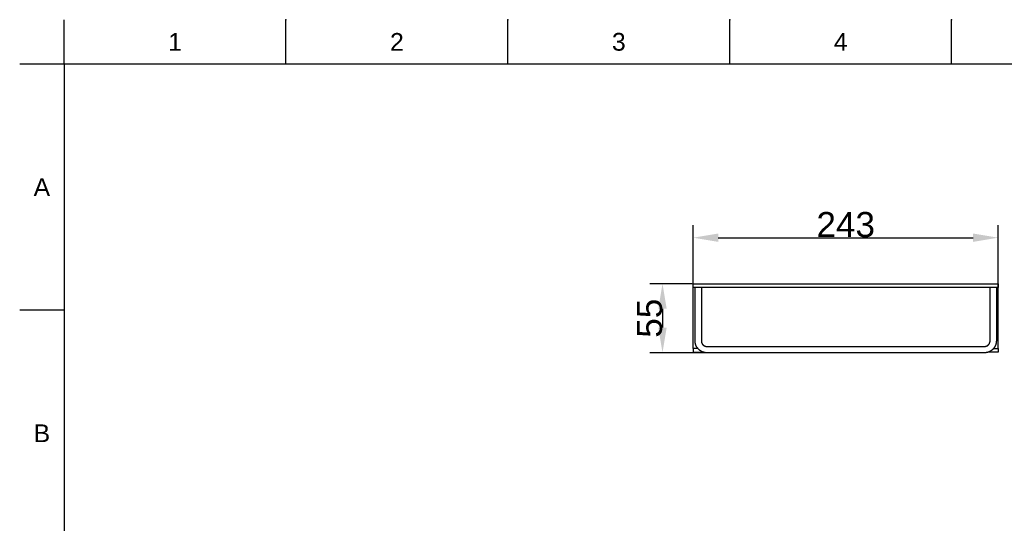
# Model space of a CAD drawing. Header units: millimetres. Extents: x 580 to 2065, y -13 to 1037.
# Tile 2 of 5: x 580 to 1364, y 636 to 1037. Entities that reach past the tile are written whole.
import ezdxf

# ---------------------------------------------------------------- set-up
doc = ezdxf.new("R2010")
doc.units = ezdxf.units.MM
doc.header["$LTSCALE"] = 0.1
doc.layers.add('DEFAULT', color=7, linetype='Continuous')
doc.layers.add('LAYER 02', color=2, linetype='Continuous')
doc.styles.add('ARIAL', font='arial_0.ttf')
doc.styles.get("Standard").update_dxf_attribs({"font": 'arial_0.ttf'})
doc.dimstyles.new('DIMENSION STYLE 01', dxfattribs={"dimtxt": 20, "dimasz": 20, "dimexe": 10, "dimexo": 0.5, "dimgap": 0.09, "dimtad": 1, "dimtoh": 1, "dimdec": 0, "dimzin": 0, "dimdsep": 46, "dimtxsty": 'ARIAL', "dimcen": 0.5, "dimadec": 1, "dimazin": 0, "dimtfac": 1, "dimtdec": 4, "dimtofl": 0, "dimtmove": 0, "dimatfit": 3, "dimfxl": 1, "dimtolj": 1, "dimtzin": 0, "dimarcsym": 0})

# ---------------------------------------------------------------- blocks, each defined once
blk = doc.blocks.new('*D232')
at = {"layer": 'DEFAULT', "color": 0, "lineweight": -2, "transparency": 16777216}
for p, q in [((1116.38, 827.14), (1116.38, 873.23)), ((1359.38, 824.14), (1359.38, 873.23)), ((1136.38, 863.23), (1339.38, 863.23))]:
    blk.add_line(p, q, dxfattribs=at)
at = {"layer": 'DEFAULT', "color": 0, "transparency": 16777216}
for points in [[(1136.38, 866.57), (1136.38, 859.9), (1116.38, 863.23)], [(1339.38, 866.57), (1339.38, 859.9), (1359.38, 863.23)]]:
    blk.add_solid(points, dxfattribs=at)
at = {"layer": 'Defpoints', "color": 0, "transparency": 16777216}
for p in [(1359.38, 863.23), (1116.38, 826.64), (1359.38, 823.64)]:
    blk.add_point(p, dxfattribs=at)
at = {"layer": 'DEFAULT', "color": 0, "transparency": 16777216, "insert": (1237.88, 873.54), "char_height": 20, "attachment_point": 5, "style": 'ARIAL'}
blk.add_mtext('\\A1;243', dxfattribs=at)
blk = doc.blocks.new('*D233')
at = {"layer": 'DEFAULT', "color": 0, "lineweight": -2, "transparency": 16777216}
for p, q in [((1115.88, 826.64), (1081.93, 826.64)), ((1091.93, 806.64), (1091.93, 791.65)), ((1127.61, 771.65), (1081.93, 771.65))]:
    blk.add_line(p, q, dxfattribs=at)
at = {"layer": 'DEFAULT', "color": 0, "transparency": 16777216}
for points in [[(1088.6, 806.64), (1095.27, 806.64), (1091.93, 826.64)], [(1088.6, 791.65), (1095.27, 791.65), (1091.93, 771.65)]]:
    blk.add_solid(points, dxfattribs=at)
at = {"layer": 'Defpoints', "color": 0, "transparency": 16777216}
for p in [(1116.38, 826.64), (1091.93, 771.65), (1128.11, 771.65)]:
    blk.add_point(p, dxfattribs=at)
at = {"layer": 'DEFAULT', "color": 0, "transparency": 16777216, "insert": (1081.67, 799.15), "char_height": 20, "attachment_point": 5, "rotation": 90, "style": 'ARIAL'}
blk.add_mtext('\\A1;55', dxfattribs=at)

msp = doc.modelspace()

# ---------------------------------------------------------------- linework, layer by layer
for p, q in [((615.21, 1001.37), (615.21, 1036.73)), ((791.98, 1001.37), (791.98, 1036.73)), ((968.75, 1001.37), (968.75, 1036.73)), ((1145.51, 1001.37), (1145.51, 1036.73)), ((1322.28, 1001.37), (1322.28, 1036.73)), ((615.21, 1001.37), (579.86, 1001.37)), ((2029.35, 1001.37), (615.21, 1001.37)), ((615.21, 1001.37), (615.21, 22.08)), ((615.21, 805.52), (579.86, 805.52))]:
    msp.add_line(p, q)
for p in [(791.98, 1036.73), (968.75, 1036.73), (1145.51, 1036.73), (1322.28, 1036.73)]:
    msp.add_point(p)
at = {"layer": 'LAYER 02'}
for p, q in [((1116.38, 823.64), (1116.38, 826.64)), ((1116.38, 826.64), (1121.38, 826.64)), ((1116.38, 820.64), (1116.38, 823.64)), ((1121.38, 823.64), (1116.38, 823.64)), ((1117.88, 818.8), (1117.88, 823.64)), ((1121.38, 826.64), (1354.38, 826.64)), ((1354.38, 823.64), (1121.38, 823.64)), ((1122.88, 823.64), (1122.88, 818.8)), ((1352.88, 818.8), (1352.88, 823.64)), ((1354.38, 826.64), (1359.38, 826.64)), ((1359.38, 823.64), (1354.38, 823.64)), ((1357.88, 823.64), (1357.88, 818.8)), ((1359.38, 826.64), (1359.38, 823.64)), ((1359.38, 820.64), (1359.38, 823.64)), ((1116.38, 778.14), (1116.38, 820.64)), ((1117.88, 811.55), (1117.88, 818.8)), ((1122.88, 818.8), (1122.88, 781.06)), ((1352.88, 781.06), (1352.88, 818.8)), ((1357.88, 820.64), (1357.88, 820.64)), ((1357.88, 818.8), (1357.88, 818.8)), ((1357.88, 818.8), (1357.88, 811.53)), ((1359.38, 778.14), (1359.38, 820.64)), ((1117.88, 809.64), (1117.88, 811.55)), ((1117.88, 781.36), (1117.88, 809.64)), ((1357.88, 811.53), (1357.88, 781.38)), ((1116.38, 775.14), (1116.38, 778.14)), ((1117.88, 780.97), (1117.88, 781.36)), ((1117.9, 780.58), (1117.88, 780.97)), ((1117.92, 780.26), (1117.9, 780.58)), ((1117.94, 780.09), (1117.92, 780.26)), ((1117.96, 779.93), (1117.94, 780.09)), ((1117.98, 779.78), (1117.96, 779.93)), ((1118, 779.63), (1117.98, 779.78)), ((1118.02, 779.48), (1118, 779.63)), ((1118.05, 779.33), (1118.02, 779.48)), ((1118.12, 779.02), (1118.05, 779.33)), ((1118.2, 778.71), (1118.12, 779.02)), ((1118.25, 778.51), (1118.2, 778.71)), ((1118.31, 778.31), (1118.25, 778.51)), ((1118.38, 778.11), (1118.31, 778.31)), ((1118.37, 778.14), (1118.37, 778.14)), ((1118.45, 777.92), (1118.38, 778.11)), ((1118.52, 777.72), (1118.45, 777.92)), ((1118.6, 777.53), (1118.52, 777.72)), ((1118.68, 777.33), (1118.6, 777.53)), ((1118.77, 777.14), (1118.68, 777.33)), ((1118.86, 776.96), (1118.77, 777.14)), ((1118.95, 776.78), (1118.86, 776.96)), ((1119.04, 776.6), (1118.95, 776.78)), ((1119.14, 776.42), (1119.04, 776.6)), ((1122.88, 781.06), (1122.89, 780.93)), ((1122.89, 780.93), (1122.89, 780.81)), ((1122.89, 780.81), (1122.9, 780.73)), ((1122.9, 780.73), (1122.91, 780.65)), ((1122.91, 780.65), (1122.92, 780.56)), ((1122.92, 780.56), (1122.93, 780.46)), ((1122.93, 780.46), (1122.95, 780.38)), ((1122.95, 780.38), (1122.96, 780.3)), ((1122.96, 780.3), (1122.98, 780.22)), ((1122.98, 780.22), (1123, 780.14)), ((1123, 780.14), (1123.01, 780.06)), ((1123.01, 780.06), (1123.03, 779.99)), ((1123.03, 779.99), (1123.05, 779.91)), ((1123.05, 779.91), (1123.08, 779.84)), ((1123.08, 779.84), (1123.12, 779.69)), ((1123.12, 779.69), (1123.18, 779.55)), ((1123.18, 779.55), (1123.21, 779.47)), ((1123.21, 779.47), (1123.24, 779.4)), ((1123.24, 779.4), (1123.27, 779.32)), ((1123.27, 779.32), (1123.3, 779.25)), ((1123.3, 779.25), (1123.34, 779.18)), ((1123.34, 779.18), (1123.37, 779.1)), ((1123.37, 779.1), (1123.41, 779.03)), ((1123.41, 779.03), (1123.45, 778.96)), ((1123.45, 778.96), (1123.49, 778.89)), ((1123.49, 778.89), (1123.53, 778.82)), ((1123.53, 778.82), (1123.57, 778.75)), ((1123.57, 778.75), (1123.62, 778.68)), ((1123.62, 778.68), (1123.66, 778.62)), ((1123.66, 778.62), (1123.71, 778.55)), ((1123.71, 778.55), (1123.75, 778.48)), ((1123.75, 778.48), (1123.8, 778.42)), ((1123.8, 778.42), (1123.85, 778.36)), ((1123.85, 778.36), (1123.9, 778.29)), ((1123.9, 778.29), (1123.95, 778.23)), ((1123.95, 778.23), (1124.01, 778.17)), ((1124.01, 778.17), (1124.06, 778.11)), ((1124.06, 778.11), (1124.12, 778.05)), ((1124.12, 778.05), (1124.17, 777.99)), ((1124.17, 777.99), (1124.23, 777.94)), ((1124.23, 777.94), (1124.29, 777.88)), ((1124.29, 777.88), (1124.35, 777.83)), ((1124.35, 777.83), (1124.41, 777.77)), ((1124.41, 777.77), (1124.47, 777.72)), ((1124.47, 777.72), (1124.53, 777.67)), ((1124.53, 777.67), (1124.59, 777.62)), ((1124.59, 777.62), (1124.65, 777.57)), ((1124.65, 777.57), (1124.72, 777.52)), ((1124.72, 777.52), (1124.78, 777.47)), ((1124.78, 777.47), (1124.85, 777.43)), ((1124.85, 777.43), (1124.92, 777.38)), ((1124.92, 777.38), (1124.99, 777.34)), ((1124.99, 777.34), (1125.05, 777.3)), ((1125.05, 777.3), (1125.12, 777.26)), ((1125.12, 777.26), (1125.19, 777.22)), ((1125.19, 777.22), (1125.26, 777.18)), ((1125.26, 777.18), (1125.33, 777.14)), ((1125.33, 777.14), (1125.41, 777.11)), ((1125.41, 777.11), (1125.48, 777.07)), ((1125.48, 777.07), (1125.55, 777.04)), ((1125.55, 777.04), (1125.63, 777.01)), ((1125.63, 777.01), (1125.7, 776.98)), ((1125.7, 776.98), (1125.77, 776.95)), ((1125.77, 776.95), (1125.85, 776.92)), ((1125.85, 776.92), (1125.96, 776.88)), ((1125.96, 776.88), (1126.08, 776.84)), ((1126.08, 776.84), (1126.19, 776.81)), ((1126.19, 776.81), (1126.31, 776.78)), ((1126.31, 776.78), (1126.43, 776.75)), ((1126.43, 776.75), (1126.54, 776.73)), ((1126.54, 776.73), (1126.66, 776.71)), ((1126.66, 776.71), (1126.78, 776.69)), ((1126.78, 776.69), (1126.87, 776.68)), ((1126.87, 776.68), (1126.95, 776.67)), ((1126.95, 776.67), (1127.04, 776.66)), ((1127.04, 776.66), (1127.13, 776.66)), ((1127.13, 776.66), (1127.45, 776.65)), ((1127.45, 776.65), (1237.88, 776.65)), ((1237.88, 776.65), (1348.52, 776.66)), ((1348.52, 776.66), (1348.63, 776.66)), ((1348.63, 776.66), (1348.72, 776.66)), ((1348.72, 776.66), (1348.81, 776.67)), ((1348.81, 776.67), (1348.89, 776.68)), ((1348.89, 776.68), (1348.98, 776.69)), ((1348.98, 776.69), (1349.1, 776.71)), ((1349.1, 776.71), (1349.22, 776.73)), ((1349.22, 776.73), (1349.33, 776.75)), ((1349.33, 776.75), (1349.45, 776.78)), ((1349.45, 776.78), (1349.57, 776.81)), ((1349.57, 776.81), (1349.68, 776.84)), ((1349.68, 776.84), (1349.8, 776.88)), ((1349.8, 776.88), (1349.91, 776.92)), ((1349.91, 776.92), (1349.99, 776.95)), ((1349.99, 776.95), (1350.06, 776.98)), ((1350.06, 776.98), (1350.13, 777.01)), ((1350.13, 777.01), (1350.21, 777.04)), ((1350.21, 777.04), (1350.28, 777.07)), ((1350.28, 777.07), (1350.35, 777.11)), ((1350.35, 777.11), (1350.43, 777.14)), ((1350.43, 777.14), (1350.5, 777.18)), ((1350.5, 777.18), (1350.57, 777.22)), ((1350.57, 777.22), (1350.64, 777.26)), ((1350.64, 777.26), (1350.71, 777.3)), ((1350.71, 777.3), (1350.77, 777.34)), ((1350.77, 777.34), (1350.84, 777.38)), ((1350.84, 777.38), (1350.91, 777.43)), ((1350.91, 777.43), (1350.98, 777.47)), ((1350.98, 777.47), (1351.04, 777.52)), ((1351.04, 777.52), (1351.11, 777.57)), ((1351.11, 777.57), (1351.17, 777.62)), ((1351.17, 777.62), (1351.23, 777.67)), ((1351.23, 777.67), (1351.29, 777.72)), ((1351.29, 777.72), (1351.35, 777.77)), ((1351.35, 777.77), (1351.41, 777.83)), ((1351.41, 777.83), (1351.47, 777.88)), ((1351.47, 777.88), (1351.53, 777.94)), ((1351.53, 777.94), (1351.59, 777.99)), ((1351.59, 777.99), (1351.64, 778.05)), ((1351.64, 778.05), (1351.7, 778.11)), ((1351.7, 778.11), (1351.75, 778.17)), ((1351.75, 778.17), (1351.81, 778.23)), ((1351.81, 778.23), (1351.86, 778.29)), ((1351.86, 778.29), (1351.91, 778.36)), ((1351.91, 778.36), (1351.96, 778.42)), ((1351.96, 778.42), (1352.01, 778.48)), ((1352.01, 778.48), (1352.05, 778.55)), ((1352.05, 778.55), (1352.1, 778.62)), ((1352.1, 778.62), (1352.14, 778.68)), ((1352.14, 778.68), (1352.19, 778.75)), ((1352.19, 778.75), (1352.23, 778.82)), ((1352.23, 778.82), (1352.27, 778.89)), ((1352.27, 778.89), (1352.31, 778.96)), ((1352.31, 778.96), (1352.35, 779.03)), ((1352.35, 779.03), (1352.39, 779.1)), ((1352.39, 779.1), (1352.42, 779.18)), ((1352.42, 779.18), (1352.46, 779.25)), ((1352.46, 779.25), (1352.49, 779.32)), ((1352.49, 779.32), (1352.52, 779.4)), ((1352.52, 779.4), (1352.55, 779.47)), ((1352.55, 779.47), (1352.58, 779.55)), ((1352.58, 779.55), (1352.64, 779.69)), ((1352.64, 779.69), (1352.68, 779.84)), ((1352.68, 779.84), (1352.71, 779.91)), ((1352.71, 779.91), (1352.73, 779.99)), ((1352.73, 779.99), (1352.75, 780.06)), ((1352.75, 780.06), (1352.76, 780.14)), ((1352.76, 780.14), (1352.78, 780.22)), ((1352.78, 780.22), (1352.8, 780.3)), ((1352.8, 780.3), (1352.81, 780.38)), ((1352.81, 780.38), (1352.83, 780.46)), ((1352.83, 780.46), (1352.84, 780.56)), ((1352.84, 780.56), (1352.85, 780.65)), ((1352.85, 780.65), (1352.86, 780.73)), ((1352.86, 780.73), (1352.87, 780.81)), ((1352.87, 780.93), (1352.88, 781.06)), ((1352.87, 780.81), (1352.87, 780.93)), ((1356.76, 776.68), (1356.67, 776.5)), ((1356.86, 776.87), (1356.76, 776.68)), ((1356.95, 777.05), (1356.86, 776.87)), ((1357.04, 777.24), (1356.95, 777.05)), ((1357.12, 777.43), (1357.04, 777.24)), ((1357.2, 777.63), (1357.12, 777.43)), ((1357.28, 777.82), (1357.2, 777.63)), ((1357.35, 778.02), (1357.28, 777.82)), ((1357.41, 778.22), (1357.35, 778.02)), ((1357.39, 778.14), (1357.39, 778.14)), ((1357.48, 778.42), (1357.41, 778.22)), ((1357.54, 778.62), (1357.48, 778.42)), ((1357.59, 778.82), (1357.54, 778.62)), ((1357.66, 779.11), (1357.59, 778.82)), ((1357.72, 779.4), (1357.66, 779.11)), ((1357.75, 779.55), (1357.72, 779.4)), ((1357.77, 779.69), (1357.75, 779.55)), ((1357.79, 779.84), (1357.77, 779.69)), ((1357.81, 779.98), (1357.79, 779.84)), ((1357.83, 780.14), (1357.81, 779.98)), ((1357.84, 780.3), (1357.83, 780.14)), ((1357.86, 780.63), (1357.84, 780.3)), ((1357.88, 781), (1357.86, 780.63)), ((1357.88, 781.38), (1357.88, 781)), ((1359.38, 775.14), (1359.38, 778.14)), ((1120.02, 775.14), (1116.38, 775.14)), ((1116.38, 775.14), (1116.38, 772.14)), ((1116.38, 772.14), (1121.38, 772.14)), ((1119.24, 776.24), (1119.14, 776.42)), ((1119.35, 776.07), (1119.24, 776.24)), ((1119.46, 775.9), (1119.35, 776.07)), ((1119.58, 775.73), (1119.46, 775.9)), ((1119.7, 775.56), (1119.58, 775.73)), ((1119.82, 775.4), (1119.7, 775.56)), ((1119.94, 775.23), (1119.82, 775.4)), ((1120.07, 775.07), (1119.94, 775.23)), ((1120.21, 774.92), (1120.07, 775.07)), ((1120.34, 774.76), (1120.21, 774.92)), ((1120.48, 774.61), (1120.34, 774.76)), ((1120.63, 774.47), (1120.48, 774.61)), ((1120.77, 774.32), (1120.63, 774.47)), ((1120.92, 774.18), (1120.77, 774.32)), ((1121.08, 774.04), (1120.92, 774.18)), ((1121.23, 773.91), (1121.08, 774.04)), ((1121.39, 773.78), (1121.23, 773.91)), ((1121.38, 772.14), (1124.36, 772.14)), ((1121.55, 773.65), (1121.39, 773.78)), ((1121.72, 773.53), (1121.55, 773.65)), ((1121.88, 773.4), (1121.72, 773.53)), ((1122.05, 773.29), (1121.88, 773.4)), ((1122.22, 773.18), (1122.05, 773.29)), ((1122.39, 773.07), (1122.22, 773.18)), ((1122.57, 772.96), (1122.39, 773.07)), ((1122.74, 772.86), (1122.57, 772.96)), ((1122.92, 772.76), (1122.74, 772.86)), ((1123.1, 772.67), (1122.92, 772.76)), ((1123.29, 772.58), (1123.1, 772.67)), ((1123.47, 772.49), (1123.29, 772.58)), ((1123.66, 772.41), (1123.47, 772.49)), ((1123.84, 772.33), (1123.66, 772.41)), ((1124.03, 772.26), (1123.84, 772.33)), ((1124.22, 772.19), (1124.03, 772.26)), ((1124.41, 772.13), (1124.22, 772.19)), ((1124.6, 772.06), (1124.41, 772.13)), ((1124.8, 772.01), (1124.6, 772.06)), ((1124.99, 771.96), (1124.8, 772.01)), ((1125.19, 771.91), (1124.99, 771.96)), ((1125.38, 771.86), (1125.19, 771.91)), ((1125.58, 771.82), (1125.38, 771.86)), ((1125.77, 771.79), (1125.58, 771.82)), ((1125.97, 771.76), (1125.77, 771.79)), ((1126.17, 771.73), (1125.97, 771.76)), ((1126.37, 771.7), (1126.17, 771.73)), ((1126.51, 771.69), (1126.37, 771.7)), ((1126.65, 771.68), (1126.51, 771.69)), ((1126.93, 771.67), (1126.65, 771.68)), ((1128.11, 771.65), (1126.93, 771.67)), ((1347.65, 771.65), (1128.11, 771.65)), ((1348.86, 771.67), (1347.65, 771.65)), ((1349.02, 771.67), (1348.86, 771.67)), ((1349.13, 771.68), (1349.02, 771.67)), ((1349.23, 771.69), (1349.13, 771.68)), ((1349.42, 771.71), (1349.23, 771.69)), ((1349.59, 771.73), (1349.42, 771.71)), ((1349.77, 771.75), (1349.59, 771.73)), ((1349.94, 771.78), (1349.77, 771.75)), ((1350.11, 771.81), (1349.94, 771.78)), ((1350.34, 771.85), (1350.11, 771.81)), ((1350.56, 771.9), (1350.34, 771.85)), ((1350.78, 771.96), (1350.56, 771.9)), ((1351, 772.02), (1350.78, 771.96)), ((1351.2, 772.08), (1351, 772.02)), ((1351.39, 772.14), (1351.2, 772.08)), ((1351.59, 772.21), (1351.39, 772.14)), ((1354.38, 772.14), (1351.4, 772.14)), ((1351.78, 772.28), (1351.59, 772.21)), ((1351.97, 772.35), (1351.78, 772.28)), ((1352.16, 772.43), (1351.97, 772.35)), ((1352.35, 772.52), (1352.16, 772.43)), ((1352.53, 772.61), (1352.35, 772.52)), ((1352.72, 772.7), (1352.53, 772.61)), ((1352.9, 772.79), (1352.72, 772.7)), ((1353.08, 772.89), (1352.9, 772.79)), ((1353.25, 773), (1353.08, 772.89)), ((1353.43, 773.1), (1353.25, 773)), ((1353.6, 773.21), (1353.43, 773.1)), ((1353.77, 773.33), (1353.6, 773.21)), ((1353.94, 773.45), (1353.77, 773.33)), ((1354.1, 773.57), (1353.94, 773.45)), ((1354.27, 773.7), (1354.1, 773.57)), ((1354.43, 773.83), (1354.27, 773.7)), ((1354.38, 773.79), (1354.38, 773.79)), ((1359.38, 772.14), (1354.38, 772.14)), ((1354.59, 773.96), (1354.43, 773.83)), ((1354.74, 774.1), (1354.59, 773.96)), ((1354.89, 774.24), (1354.74, 774.1)), ((1355.04, 774.38), (1354.89, 774.24)), ((1355.19, 774.52), (1355.04, 774.38)), ((1355.33, 774.67), (1355.19, 774.52)), ((1355.47, 774.83), (1355.33, 774.67)), ((1355.61, 774.98), (1355.47, 774.83)), ((1355.74, 775.14), (1355.61, 774.98)), ((1355.87, 775.3), (1355.74, 775.14)), ((1355.74, 775.14), (1359.38, 775.14)), ((1355.99, 775.47), (1355.87, 775.3)), ((1356.12, 775.63), (1355.99, 775.47)), ((1356.23, 775.8), (1356.12, 775.63)), ((1356.35, 775.97), (1356.23, 775.8)), ((1356.46, 776.15), (1356.35, 775.97)), ((1356.56, 776.32), (1356.46, 776.15)), ((1356.67, 776.5), (1356.56, 776.32)), ((1359.38, 775.14), (1359.38, 772.14))]:
    msp.add_line(p, q, dxfattribs=at)

# ---------------------------------------------------------------- texts
at = {"char_height": 14.14, "attachment_point": 5}
for s, width, insert in [('1', 50, (703.59, 1019.05)), ('2', 50, (880.36, 1019.05)), ('3', 50, (1057.13, 1019.05)), ('4', 50, (1233.9, 1019.05)), ('A', 10, (597.53, 903.44)), ('B', 10, (597.53, 707.59))]:
    msp.add_mtext_dynamic_manual_height_columns(s, width=width, gutter_width=12.5, heights=[0], dxfattribs=dict(at, insert=insert))

# ---------------------------------------------------------------- dimensions: what is measured, and where the dimension line sits
at = {"layer": 'DEFAULT'}
dim = msp.add_linear_dim(base=(1359.38, 863.23), p1=(1116.38, 826.64), p2=(1359.38, 823.64), dimstyle='DIMENSION STYLE 01', dxfattribs=at)
dim.commit()
dim.dimension.update_dxf_attribs({"geometry": '*D232', "text_midpoint": (1237.88, 873.54)})
dim = msp.add_linear_dim(base=(1091.93, 771.65), p1=(1116.38, 826.64), p2=(1128.11, 771.65), angle=90, dimstyle='DIMENSION STYLE 01', dxfattribs=at)
dim.commit()
dim.dimension.update_dxf_attribs({"geometry": '*D233', "text_midpoint": (1081.67, 799.15)})

doc.saveas('drawing.dxf')
